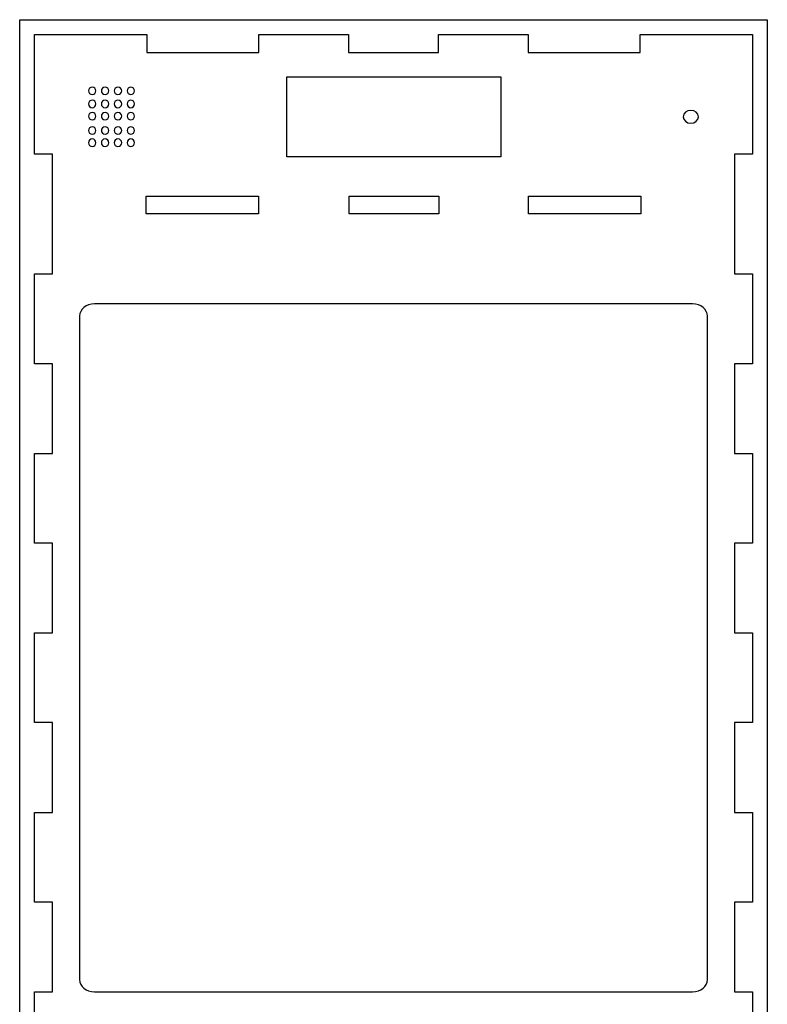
# Model space of a CAD drawing. Extents: x -155 to 554, y -508 to 909.
# Tile 7 of 7: x -155 to 554, y -24 to 909. Entities that reach past the tile are written whole.
import ezdxf

# ---------------------------------------------------------------- set-up
doc = ezdxf.new("R2010")
doc.units = 0
doc.header["$MEASUREMENT"] = 0
doc.layers.add('LAYER_1', color=7, linetype='CONTINUOUS')

# ---------------------------------------------------------------- blocks, each defined once
blk = doc.blocks.new('BLOCK_2')
at = {"layer": 'LAYER_1', "color": 7}
blk.add_lwpolyline([(-140.66, 894.99), (-34.36, 894.99), (-34.36, 877.98), (71.94, 877.98), (71.94, 894.99), (156.98, 894.99), (156.98, 877.98), (242.02, 877.98), (242.02, 894.99), (327.06, 894.99), (327.06, 877.98), (433.36, 877.98), (433.36, 894.99), (539.66, 894.99), (539.66, 781.6), (522.65, 781.6), (522.65, 668.22), (539.66, 668.22), (539.66, 583.18), (522.65, 583.18), (522.65, 498.14), (539.66, 498.14), (539.66, 413.1), (522.65, 413.1), (522.65, 328.06), (539.66, 328.06), (539.66, 243.02), (522.65, 243.02), (522.65, 157.98), (539.66, 157.98), (539.66, 72.94), (522.65, 72.94), (522.65, -12.1), (539.66, -12.1), (539.66, -97.14), (522.65, -97.14), (522.65, -182.18), (539.66, -182.18), (539.66, -267.22), (522.65, -267.22), (522.65, -380.6), (539.66, -380.6), (539.66, -493.99), (433.36, -493.99), (433.36, -476.98), (327.06, -476.98), (327.06, -493.99), (242.02, -493.99), (242.02, -476.98), (156.98, -476.98), (156.98, -493.99), (71.94, -493.99), (71.94, -476.98), (-34.36, -476.98), (-34.36, -493.99), (-140.66, -493.99), (-140.66, -380.6), (-123.65, -380.6), (-123.65, -267.22), (-140.66, -267.22), (-140.66, -182.18), (-123.65, -182.18), (-123.65, -97.14), (-140.66, -97.14), (-140.66, -12.1), (-123.65, -12.1), (-123.65, 72.94), (-140.66, 72.94), (-140.66, 157.98), (-123.65, 157.98), (-123.65, 243.02), (-140.66, 243.02), (-140.66, 328.06), (-123.65, 328.06), (-123.65, 413.1), (-140.66, 413.1), (-140.66, 498.14), (-123.65, 498.14), (-123.65, 583.18), (-140.66, 583.18), (-140.66, 668.22), (-123.65, 668.22), (-123.65, 781.6), (-140.66, 781.6), (-140.66, 894.99)], dxfattribs=at)
blk = doc.blocks.new('BLOCK_3')
at = {"layer": 'LAYER_1', "color": 7}
for points in [[(-34.82, 742.06), (71.48, 742.06), (71.48, 725.05), (-34.82, 725.05), (-34.82, 742.06)], [(157.39, 742.06), (242.43, 742.06), (242.43, 725.05), (157.39, 725.05), (157.39, 742.06)], [(327.52, 742.06), (433.82, 742.06), (433.82, 725.05), (327.52, 725.05), (327.52, 742.06)]]:
    blk.add_lwpolyline(points, dxfattribs=at)
blk = doc.blocks.new('BLOCK_4')
at = {"layer": 'LAYER_1', "color": 7}
blk.add_lwpolyline([(98.4, 855), (301.36, 855), (301.36, 779.32), (98.4, 779.32), (98.4, 855)], dxfattribs=at)
for points in [[(-86.08, 845.29), (-84.12, 845.29), (-82.54, 843.7), (-82.54, 841.74), (-82.54, 839.79), (-84.12, 838.2), (-86.08, 838.2), (-88.03, 838.2), (-89.62, 839.79), (-89.62, 841.74), (-89.62, 843.7), (-88.03, 845.29), (-86.08, 845.29)], [(-73.89, 845.29), (-71.93, 845.29), (-70.35, 843.7), (-70.35, 841.74), (-70.35, 839.79), (-71.93, 838.2), (-73.89, 838.2), (-75.84, 838.2), (-77.43, 839.79), (-77.43, 841.74), (-77.43, 843.7), (-75.84, 845.29), (-73.89, 845.29)], [(-61.7, 845.29), (-59.74, 845.29), (-58.16, 843.7), (-58.16, 841.74), (-58.16, 839.79), (-59.74, 838.2), (-61.7, 838.2), (-63.66, 838.2), (-65.24, 839.79), (-65.24, 841.74), (-65.24, 843.7), (-63.66, 845.29), (-61.7, 845.29)], [(-49.51, 845.29), (-47.55, 845.29), (-45.97, 843.7), (-45.97, 841.74), (-45.97, 839.79), (-47.55, 838.2), (-49.51, 838.2), (-51.47, 838.2), (-53.05, 839.79), (-53.05, 841.74), (-53.05, 843.7), (-51.47, 845.29), (-49.51, 845.29)], [(-86.08, 832.87), (-84.12, 832.87), (-82.54, 831.28), (-82.54, 829.33), (-82.54, 827.37), (-84.12, 825.78), (-86.08, 825.78), (-88.03, 825.78), (-89.62, 827.37), (-89.62, 829.33), (-89.62, 831.28), (-88.03, 832.87), (-86.08, 832.87)], [(-73.89, 832.87), (-71.93, 832.87), (-70.35, 831.28), (-70.35, 829.33), (-70.35, 827.37), (-71.93, 825.78), (-73.89, 825.78), (-75.84, 825.78), (-77.43, 827.37), (-77.43, 829.33), (-77.43, 831.28), (-75.84, 832.87), (-73.89, 832.87)], [(-61.7, 832.87), (-59.74, 832.87), (-58.16, 831.28), (-58.16, 829.33), (-58.16, 827.37), (-59.74, 825.78), (-61.7, 825.78), (-63.66, 825.78), (-65.24, 827.37), (-65.24, 829.33), (-65.24, 831.28), (-63.66, 832.87), (-61.7, 832.87)], [(-49.51, 832.87), (-47.55, 832.87), (-45.97, 831.28), (-45.97, 829.33), (-45.97, 827.37), (-47.55, 825.78), (-49.51, 825.78), (-51.47, 825.78), (-53.05, 827.37), (-53.05, 829.33), (-53.05, 831.28), (-51.47, 832.87), (-49.51, 832.87)], [(-86.08, 821.27), (-84.12, 821.27), (-82.54, 819.68), (-82.54, 817.73), (-82.54, 815.77), (-84.12, 814.18), (-86.08, 814.18), (-88.03, 814.18), (-89.62, 815.77), (-89.62, 817.73), (-89.62, 819.68), (-88.03, 821.27), (-86.08, 821.27)], [(-73.89, 821.27), (-71.93, 821.27), (-70.35, 819.68), (-70.35, 817.73), (-70.35, 815.77), (-71.93, 814.18), (-73.89, 814.18), (-75.84, 814.18), (-77.43, 815.77), (-77.43, 817.73), (-77.43, 819.68), (-75.84, 821.27), (-73.89, 821.27)], [(-61.7, 821.27), (-59.74, 821.27), (-58.16, 819.68), (-58.16, 817.73), (-58.16, 815.77), (-59.74, 814.18), (-61.7, 814.18), (-63.66, 814.18), (-65.24, 815.77), (-65.24, 817.73), (-65.24, 819.68), (-63.66, 821.27), (-61.7, 821.27)], [(-49.51, 821.27), (-47.55, 821.27), (-45.97, 819.68), (-45.97, 817.73), (-45.97, 815.77), (-47.55, 814.18), (-49.51, 814.18), (-51.47, 814.18), (-53.05, 815.77), (-53.05, 817.73), (-53.05, 819.68), (-51.47, 821.27), (-49.51, 821.27)], [(481.39, 823.26), (485.39, 823.26), (488.62, 820.53), (488.62, 817.16), (488.62, 813.8), (485.39, 811.07), (481.39, 811.07), (477.4, 811.07), (474.17, 813.8), (474.17, 817.16), (474.17, 820.53), (477.4, 823.26), (481.39, 823.26)], [(-86.08, 807.73), (-84.12, 807.73), (-82.54, 806.14), (-82.54, 804.18), (-82.54, 802.23), (-84.12, 800.64), (-86.08, 800.64), (-88.03, 800.64), (-89.62, 802.23), (-89.62, 804.18), (-89.62, 806.14), (-88.03, 807.73), (-86.08, 807.73)], [(-73.89, 807.73), (-71.93, 807.73), (-70.35, 806.14), (-70.35, 804.18), (-70.35, 802.23), (-71.93, 800.64), (-73.89, 800.64), (-75.84, 800.64), (-77.43, 802.23), (-77.43, 804.18), (-77.43, 806.14), (-75.84, 807.73), (-73.89, 807.73)], [(-61.7, 807.73), (-59.74, 807.73), (-58.16, 806.14), (-58.16, 804.18), (-58.16, 802.23), (-59.74, 800.64), (-61.7, 800.64), (-63.66, 800.64), (-65.24, 802.23), (-65.24, 804.18), (-65.24, 806.14), (-63.66, 807.73), (-61.7, 807.73)], [(-49.51, 807.73), (-47.55, 807.73), (-45.97, 806.14), (-45.97, 804.18), (-45.97, 802.23), (-47.55, 800.64), (-49.51, 800.64), (-51.47, 800.64), (-53.05, 802.23), (-53.05, 804.18), (-53.05, 806.14), (-51.47, 807.73), (-49.51, 807.73)], [(-86.08, 796.12), (-84.12, 796.12), (-82.54, 794.54), (-82.54, 792.58), (-82.54, 790.63), (-84.12, 789.04), (-86.08, 789.04), (-88.03, 789.04), (-89.62, 790.63), (-89.62, 792.58), (-89.62, 794.54), (-88.03, 796.12), (-86.08, 796.12)], [(-73.89, 796.12), (-71.93, 796.12), (-70.35, 794.54), (-70.35, 792.58), (-70.35, 790.63), (-71.93, 789.04), (-73.89, 789.04), (-75.84, 789.04), (-77.43, 790.63), (-77.43, 792.58), (-77.43, 794.54), (-75.84, 796.12), (-73.89, 796.12)], [(-61.7, 796.12), (-59.74, 796.12), (-58.16, 794.54), (-58.16, 792.58), (-58.16, 790.63), (-59.74, 789.04), (-61.7, 789.04), (-63.66, 789.04), (-65.24, 790.63), (-65.24, 792.58), (-65.24, 794.54), (-63.66, 796.12), (-61.7, 796.12)], [(-49.51, 796.12), (-47.55, 796.12), (-45.97, 794.54), (-45.97, 792.58), (-45.97, 790.63), (-47.55, 789.04), (-49.51, 789.04), (-51.47, 789.04), (-53.05, 790.63), (-53.05, 792.58), (-53.05, 794.54), (-51.47, 796.12), (-49.51, 796.12)]]:
    blk.add_open_spline(points, degree=3, knots=[0, 0, 0, 0, 1, 1, 1, 2, 2, 2, 3, 3, 3, 4, 4, 4, 4], dxfattribs=at)

msp = doc.modelspace()

# ---------------------------------------------------------------- linework, layer by layer
at = {"layer": 'LAYER_1', "color": 7}
msp.add_lwpolyline([(-154.83, 909.16), (553.83, 909.16), (553.83, -508.16), (-154.83, -508.16), (-154.83, 909.16)], dxfattribs=at)
msp.add_open_spline([(497.14, -0.47), (497.14, -6.89), (490.79, -12.1), (482.97, -12.1), (482.97, -12.1), (-83.96, -12.1), (-83.96, -12.1), (-91.79, -12.1), (-98.14, -6.89), (-98.14, -0.47), (-98.14, -0.47), (-98.14, 628.24), (-98.14, 628.24), (-98.14, 634.66), (-91.79, 639.87), (-83.96, 639.87), (-83.96, 639.87), (482.96, 639.87), (482.96, 639.87), (490.79, 639.87), (497.14, 634.66), (497.14, 628.24), (497.14, 628.24), (497.14, -0.47), (497.14, -0.47), (497.14, -0.47), (497.14, -0.47), (497.14, -0.47)], degree=3, knots=[0, 0, 0, 0, 1, 1, 1, 2, 2, 2, 3, 3, 3, 4, 4, 4, 5, 5, 5, 6, 6, 6, 7, 7, 7, 8, 8, 8, 9, 9, 9, 9], dxfattribs=at)

# ---------------------------------------------------------------- block references
at = {"layer": 'LAYER_1'}
for name in ['BLOCK_2', 'BLOCK_4', 'BLOCK_3']:
    msp.add_blockref(name, (0, 0), dxfattribs=at)

doc.saveas('drawing.dxf')
